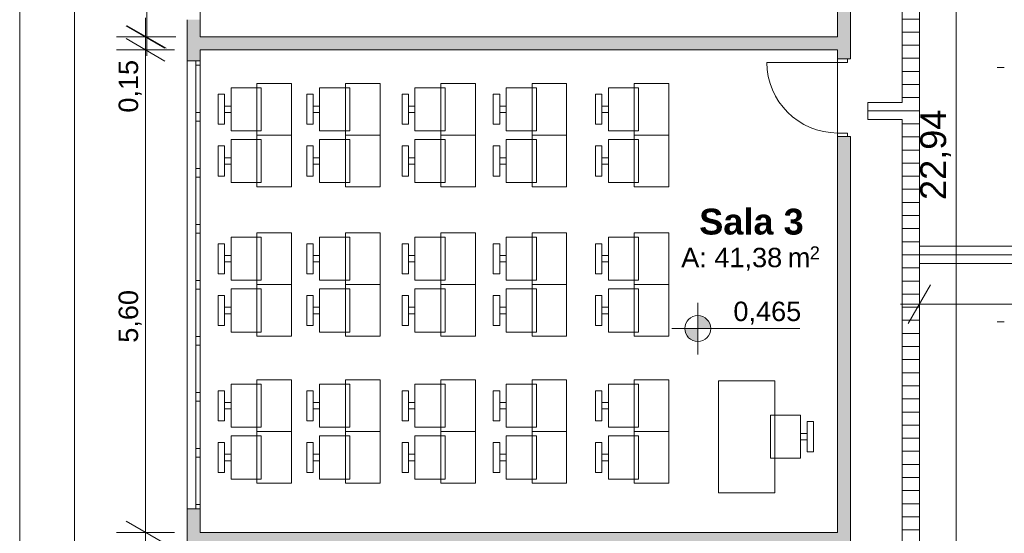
# Model space of a CAD drawing. Header units: millimetres. Extents: x 0 to 723, y 0 to 672.
# Tile 6 of 28: x 493 to 569, y 431 to 471. Entities that reach past the tile are written whole.
import ezdxf
from ezdxf.xclip import XClip

# ---------------------------------------------------------------- set-up
doc = ezdxf.new("R2010")
doc.units = ezdxf.units.MM
doc.header["$MEASUREMENT"] = 0
doc.header["$XCLIPFRAME"] = 0
for name, color, linetype in [('Cotas - Geral.2D', 7, 'Continuous'), ('Desenho 2D - Geral.2D', 7, 'Continuous'), ('Interior - Mobiliário .ARQ', 7, 'Continuous'), ('Laje.ARQ', 7, 'Continuous'), ('Parede.ARQ', 7, 'Continuous'), ('Pilar.ARQ', 7, 'Continuous'), ('Zonas.ARQ', 7, 'Continuous')]:
    doc.layers.add(name, color=color, linetype=linetype)
doc.styles.add('GENERATED_STYLE_1', font='txt')
doc.styles.add('GENERATED_STYLE_2', font='txt')
pattern_1 = [(0, (-392.8324, 470.6399), (0, 1.0133333), [])]

# ---------------------------------------------------------------- blocks, each defined once
blk = doc.blocks.new('Desenho_2_2', base_point=(-392.832, 470.64))
at = {"layer": 'Cotas - Geral.2D', "linetype": 'Continuous', "lineweight": 0}
for points in [[(545.705, 446.698), (546.705, 446.698), (546.629, 447.081), (546.412, 447.405), (546.088, 447.622), (545.705, 447.698)], [(545.705, 446.698), (544.705, 446.698), (544.781, 446.316), (544.998, 445.991), (545.322, 445.774), (545.705, 445.698)]]:
    blk.add_hatch(color=7, dxfattribs=at).paths.add_polyline_path(points)
at = {"layer": 'Laje.ARQ', "linetype": 'Continuous', "lineweight": 0}
h = blk.add_hatch(dxfattribs=at)
h.set_pattern_fill('Madeira_2_0002', color=141, style=0, pattern_type=2)
h.set_pattern_definition(pattern_1)
h.paths.add_polyline_path([(548.814, 562.459), (544.814, 562.459), (544.814, 561.088), (547.521, 561.088), (547.521, 552.394), (561.511, 552.394), (561.511, 541.528), (558.844, 541.528), (558.844, 540.194), (561.511, 540.194), (561.511, 502.706), (558.844, 502.706), (558.844, 501.372), (561.511, 501.372), (561.511, 464.192), (558.844, 464.192), (558.844, 462.859), (561.511, 462.859), (561.511, 424.952), (558.844, 424.952), (558.844, 423.618), (561.511, 423.618), (561.511, 389.088), (561.511, 387.755), (561.511, 387.011), (558.844, 387.011), (558.844, 385.678), (561.511, 385.678), (561.511, 383.601), (562.831, 383.601), (562.831, 598.101), (561.511, 598.101), (558.844, 598.101), (558.844, 596.768), (561.511, 596.768), (561.511, 572.821), (547.873, 572.821), (547.873, 571.488), (561.511, 571.488), (561.511, 564.811), (558.171, 564.811), (558.171, 563.387), (561.511, 563.387), (561.511, 553.727), (548.814, 553.727)])
h = blk.add_hatch(dxfattribs=at)
h.set_pattern_fill('Madeira_2_0002', color=141, style=0, pattern_type=2)
h.set_pattern_definition(pattern_1)
h.paths.add_polyline_path([(562.831, 451.725), (614.185, 451.725), (614.185, 453.058), (562.831, 453.058)])
at = {"layer": 'Parede.ARQ', "linetype": 'Continuous', "lineweight": 0}
for points in [[(557.511, 500.24), (556.511, 500.24), (556.511, 467.556), (557.511, 467.556)], [(506.244, 467.409), (507.244, 467.409), (507.244, 470.59), (506.244, 470.59)], [(507.244, 468.256), (556.511, 468.256), (556.511, 469.256), (507.244, 469.256)], [(556.511, 428.641), (557.511, 428.641), (557.511, 461.556), (556.511, 461.556)], [(507.244, 432.742), (506.244, 432.742), (506.244, 428.59), (507.244, 428.59)], [(507.244, 429.923), (556.511, 429.923), (556.511, 430.923), (507.244, 430.923)]]:
    blk.add_hatch(color=36, dxfattribs=at).paths.add_polyline_path(points)
at = {"layer": 'Cotas - Geral.2D', "color": 7, "linetype": 'Continuous', "lineweight": 0}
for p, q in [((493.286, 353.256), (493.286, 627.227)), ((565.669, 383.601), (565.669, 536.519)), ((503.101, 469.256), (503.101, 506.59)), ((503.013, 469.256), (503.013, 470.723)), ((501.513, 470.122), (504.513, 468.39)), ((501.601, 470.122), (504.601, 468.39)), ((505.263, 469.256), (500.763, 469.256)), ((505.351, 469.256), (500.851, 469.256)), ((504.513, 467.39), (501.513, 469.122)), ((503.013, 468.256), (503.013, 469.256)), ((503.101, 467.789), (503.101, 469.256)), ((505.263, 468.256), (500.763, 468.256)), ((503.013, 430.923), (503.013, 468.256)), ((562.831, 446.34), (562.831, 450.84)), ((563.697, 450.09), (561.965, 447.09)), ((545.705, 444.698), (545.705, 448.698)), ((561.364, 448.59), (562.831, 448.59)), ((562.831, 448.59), (614.185, 448.59)), ((543.705, 446.698), (553.584, 446.698)), ((501.513, 431.789), (504.513, 430.057)), ((505.263, 430.923), (500.763, 430.923)), ((503.013, 429.923), (503.013, 430.923))]:
    blk.add_line(p, q, dxfattribs=at)
blk.add_circle((545.705, 446.698), 1, dxfattribs=at)
at = {"layer": 'Desenho 2D - Geral.2D', "color": 7, "linetype": 'Continuous', "lineweight": 0}
blk.add_line((497.511, 632.561), (497.511, 345.256), dxfattribs=at)
at = {"layer": 'Interior - Mobiliário .ARQ', "color": 7, "linetype": 'Continuous', "lineweight": 0}
for p, q in [((511.961, 465.329), (509.628, 465.329)), ((509.628, 465.329), (509.628, 461.996)), ((514.295, 465.662), (511.628, 465.662)), ((511.628, 465.662), (511.628, 461.662)), ((511.961, 461.996), (511.961, 465.329)), ((514.295, 461.662), (514.295, 465.662)), ((518.805, 465.329), (516.471, 465.329)), ((516.471, 465.329), (516.471, 461.996)), ((521.138, 465.662), (518.471, 465.662)), ((518.471, 465.662), (518.471, 461.662)), ((518.805, 461.996), (518.805, 465.329)), ((521.138, 461.662), (521.138, 465.662)), ((526.175, 465.329), (523.841, 465.329)), ((523.841, 465.329), (523.841, 461.996)), ((528.508, 465.662), (525.841, 465.662)), ((525.841, 465.662), (525.841, 461.662)), ((526.175, 461.996), (526.175, 465.329)), ((528.508, 461.662), (528.508, 465.662)), ((533.229, 465.329), (530.896, 465.329)), ((530.896, 465.329), (530.896, 461.996)), ((535.562, 465.662), (532.896, 465.662)), ((532.896, 465.662), (532.896, 461.662)), ((533.229, 461.996), (533.229, 465.329)), ((535.562, 461.662), (535.562, 465.662)), ((541.125, 465.329), (538.792, 465.329)), ((538.792, 465.329), (538.792, 461.996)), ((543.459, 465.662), (540.792, 465.662)), ((540.792, 465.662), (540.792, 461.662)), ((541.125, 461.996), (541.125, 465.329)), ((543.459, 461.662), (543.459, 465.662)), ((509.128, 464.829), (508.628, 464.829)), ((508.628, 464.829), (508.628, 462.496)), ((509.128, 462.496), (509.128, 464.829)), ((515.971, 464.829), (515.471, 464.829)), ((515.471, 464.829), (515.471, 462.496)), ((515.971, 462.496), (515.971, 464.829)), ((523.341, 464.829), (522.841, 464.829)), ((522.841, 464.829), (522.841, 462.496)), ((523.341, 462.496), (523.341, 464.829)), ((530.396, 464.829), (529.896, 464.829)), ((529.896, 464.829), (529.896, 462.496)), ((530.396, 462.496), (530.396, 464.829)), ((538.292, 464.829), (537.792, 464.829)), ((537.792, 464.829), (537.792, 462.496)), ((538.292, 462.496), (538.292, 464.829)), ((509.628, 463.912), (509.128, 463.912)), ((509.128, 463.912), (509.128, 463.412)), ((509.628, 463.412), (509.628, 463.912)), ((516.471, 463.912), (515.971, 463.912)), ((515.971, 463.912), (515.971, 463.412)), ((516.471, 463.412), (516.471, 463.912)), ((523.841, 463.912), (523.341, 463.912)), ((523.341, 463.912), (523.341, 463.412)), ((523.841, 463.412), (523.841, 463.912)), ((530.896, 463.912), (530.396, 463.912)), ((530.396, 463.912), (530.396, 463.412)), ((530.896, 463.412), (530.896, 463.912)), ((538.792, 463.912), (538.292, 463.912)), ((538.292, 463.912), (538.292, 463.412)), ((538.792, 463.412), (538.792, 463.912)), ((509.128, 463.412), (509.628, 463.412)), ((515.971, 463.412), (516.471, 463.412)), ((523.341, 463.412), (523.841, 463.412)), ((530.396, 463.412), (530.896, 463.412)), ((538.292, 463.412), (538.792, 463.412)), ((508.628, 462.496), (509.128, 462.496)), ((515.471, 462.496), (515.971, 462.496)), ((522.841, 462.496), (523.341, 462.496)), ((529.896, 462.496), (530.396, 462.496)), ((537.792, 462.496), (538.292, 462.496)), ((509.628, 461.996), (511.961, 461.996)), ((511.961, 461.329), (509.628, 461.329)), ((509.628, 461.329), (509.628, 457.996)), ((514.295, 461.662), (511.628, 461.662)), ((511.628, 461.662), (511.628, 457.662)), ((511.628, 461.662), (514.295, 461.662)), ((511.961, 457.996), (511.961, 461.329)), ((514.295, 457.662), (514.295, 461.662)), ((516.471, 461.996), (518.805, 461.996)), ((518.805, 461.329), (516.471, 461.329)), ((516.471, 461.329), (516.471, 457.996)), ((521.138, 461.662), (518.471, 461.662)), ((518.471, 461.662), (518.471, 457.662)), ((518.471, 461.662), (521.138, 461.662)), ((518.805, 457.996), (518.805, 461.329)), ((521.138, 457.662), (521.138, 461.662)), ((523.841, 461.996), (526.175, 461.996)), ((526.175, 461.329), (523.841, 461.329)), ((523.841, 461.329), (523.841, 457.996)), ((528.508, 461.662), (525.841, 461.662)), ((525.841, 461.662), (525.841, 457.662)), ((525.841, 461.662), (528.508, 461.662)), ((526.175, 457.996), (526.175, 461.329)), ((528.508, 457.662), (528.508, 461.662)), ((530.896, 461.996), (533.229, 461.996)), ((533.229, 461.329), (530.896, 461.329)), ((530.896, 461.329), (530.896, 457.996)), ((535.562, 461.662), (532.896, 461.662)), ((532.896, 461.662), (532.896, 457.662)), ((532.896, 461.662), (535.562, 461.662)), ((533.229, 457.996), (533.229, 461.329)), ((535.562, 457.662), (535.562, 461.662)), ((538.792, 461.996), (541.125, 461.996)), ((541.125, 461.329), (538.792, 461.329)), ((538.792, 461.329), (538.792, 457.996)), ((543.459, 461.662), (540.792, 461.662)), ((540.792, 461.662), (540.792, 457.662)), ((540.792, 461.662), (543.459, 461.662)), ((541.125, 457.996), (541.125, 461.329)), ((543.459, 457.662), (543.459, 461.662)), ((509.128, 460.829), (508.628, 460.829)), ((508.628, 460.829), (508.628, 458.496)), ((509.128, 458.496), (509.128, 460.829)), ((515.971, 460.829), (515.471, 460.829)), ((515.471, 460.829), (515.471, 458.496)), ((515.971, 458.496), (515.971, 460.829)), ((523.341, 460.829), (522.841, 460.829)), ((522.841, 460.829), (522.841, 458.496)), ((523.341, 458.496), (523.341, 460.829)), ((530.396, 460.829), (529.896, 460.829)), ((529.896, 460.829), (529.896, 458.496)), ((530.396, 458.496), (530.396, 460.829)), ((538.292, 460.829), (537.792, 460.829)), ((537.792, 460.829), (537.792, 458.496)), ((538.292, 458.496), (538.292, 460.829)), ((509.628, 459.912), (509.128, 459.912)), ((509.128, 459.912), (509.128, 459.412)), ((509.628, 459.412), (509.628, 459.912)), ((516.471, 459.912), (515.971, 459.912)), ((515.971, 459.912), (515.971, 459.412)), ((516.471, 459.412), (516.471, 459.912)), ((523.841, 459.912), (523.341, 459.912)), ((523.341, 459.912), (523.341, 459.412)), ((523.841, 459.412), (523.841, 459.912)), ((530.896, 459.912), (530.396, 459.912)), ((530.396, 459.912), (530.396, 459.412)), ((530.896, 459.412), (530.896, 459.912)), ((538.792, 459.912), (538.292, 459.912)), ((538.292, 459.912), (538.292, 459.412)), ((538.792, 459.412), (538.792, 459.912)), ((509.128, 459.412), (509.628, 459.412)), ((515.971, 459.412), (516.471, 459.412)), ((523.341, 459.412), (523.841, 459.412)), ((530.396, 459.412), (530.896, 459.412)), ((538.292, 459.412), (538.792, 459.412)), ((508.628, 458.496), (509.128, 458.496)), ((515.471, 458.496), (515.971, 458.496)), ((522.841, 458.496), (523.341, 458.496)), ((529.896, 458.496), (530.396, 458.496)), ((537.792, 458.496), (538.292, 458.496)), ((509.628, 457.996), (511.961, 457.996)), ((511.628, 457.662), (514.295, 457.662)), ((516.471, 457.996), (518.805, 457.996)), ((518.471, 457.662), (521.138, 457.662)), ((523.841, 457.996), (526.175, 457.996)), ((525.841, 457.662), (528.508, 457.662)), ((530.896, 457.996), (533.229, 457.996)), ((532.896, 457.662), (535.562, 457.662)), ((538.792, 457.996), (541.125, 457.996)), ((540.792, 457.662), (543.459, 457.662)), ((511.961, 453.762), (509.628, 453.762)), ((509.628, 453.762), (509.628, 450.428)), ((514.295, 454.095), (511.628, 454.095)), ((511.628, 454.095), (511.628, 450.095)), ((511.961, 450.428), (511.961, 453.762)), ((514.295, 450.095), (514.295, 454.095)), ((518.805, 453.762), (516.471, 453.762)), ((516.471, 453.762), (516.471, 450.428)), ((521.138, 454.095), (518.471, 454.095)), ((518.471, 454.095), (518.471, 450.095)), ((518.805, 450.428), (518.805, 453.762)), ((521.138, 450.095), (521.138, 454.095)), ((526.175, 453.762), (523.841, 453.762)), ((523.841, 453.762), (523.841, 450.428)), ((528.508, 454.095), (525.841, 454.095)), ((525.841, 454.095), (525.841, 450.095)), ((526.175, 450.428), (526.175, 453.762)), ((528.508, 450.095), (528.508, 454.095)), ((533.229, 453.762), (530.896, 453.762)), ((530.896, 453.762), (530.896, 450.428)), ((535.562, 454.095), (532.896, 454.095)), ((532.896, 454.095), (532.896, 450.095)), ((533.229, 450.428), (533.229, 453.762)), ((535.562, 450.095), (535.562, 454.095)), ((541.125, 453.762), (538.792, 453.762)), ((538.792, 453.762), (538.792, 450.428)), ((543.459, 454.095), (540.792, 454.095)), ((540.792, 454.095), (540.792, 450.095)), ((541.125, 450.428), (541.125, 453.762)), ((543.459, 450.095), (543.459, 454.095)), ((509.128, 453.262), (508.628, 453.262)), ((508.628, 453.262), (508.628, 450.928)), ((509.128, 450.928), (509.128, 453.262)), ((515.971, 453.262), (515.471, 453.262)), ((515.471, 453.262), (515.471, 450.928)), ((515.971, 450.928), (515.971, 453.262)), ((523.341, 453.262), (522.841, 453.262)), ((522.841, 453.262), (522.841, 450.928)), ((523.341, 450.928), (523.341, 453.262)), ((530.396, 453.262), (529.896, 453.262)), ((529.896, 453.262), (529.896, 450.928)), ((530.396, 450.928), (530.396, 453.262)), ((538.292, 453.262), (537.792, 453.262)), ((537.792, 453.262), (537.792, 450.928)), ((538.292, 450.928), (538.292, 453.262)), ((509.628, 452.345), (509.128, 452.345)), ((509.128, 452.345), (509.128, 451.845)), ((509.628, 451.845), (509.628, 452.345)), ((516.471, 452.345), (515.971, 452.345)), ((515.971, 452.345), (515.971, 451.845)), ((516.471, 451.845), (516.471, 452.345)), ((523.841, 452.345), (523.341, 452.345)), ((523.341, 452.345), (523.341, 451.845)), ((523.841, 451.845), (523.841, 452.345)), ((530.896, 452.345), (530.396, 452.345)), ((530.396, 452.345), (530.396, 451.845)), ((530.896, 451.845), (530.896, 452.345)), ((538.792, 452.345), (538.292, 452.345)), ((538.292, 452.345), (538.292, 451.845)), ((538.792, 451.845), (538.792, 452.345)), ((509.128, 451.845), (509.628, 451.845)), ((515.971, 451.845), (516.471, 451.845)), ((523.341, 451.845), (523.841, 451.845)), ((530.396, 451.845), (530.896, 451.845)), ((538.292, 451.845), (538.792, 451.845)), ((508.628, 450.928), (509.128, 450.928)), ((515.471, 450.928), (515.971, 450.928)), ((522.841, 450.928), (523.341, 450.928)), ((529.896, 450.928), (530.396, 450.928)), ((537.792, 450.928), (538.292, 450.928)), ((509.628, 450.428), (511.961, 450.428)), ((514.295, 450.095), (511.628, 450.095)), ((511.628, 450.095), (511.628, 446.095)), ((511.628, 450.095), (514.295, 450.095)), ((514.295, 446.095), (514.295, 450.095)), ((516.471, 450.428), (518.805, 450.428)), ((521.138, 450.095), (518.471, 450.095)), ((518.471, 450.095), (518.471, 446.095)), ((518.471, 450.095), (521.138, 450.095)), ((521.138, 446.095), (521.138, 450.095)), ((523.841, 450.428), (526.175, 450.428)), ((528.508, 450.095), (525.841, 450.095)), ((525.841, 450.095), (525.841, 446.095)), ((525.841, 450.095), (528.508, 450.095)), ((528.508, 446.095), (528.508, 450.095)), ((530.896, 450.428), (533.229, 450.428)), ((535.562, 450.095), (532.896, 450.095)), ((532.896, 450.095), (532.896, 446.095)), ((532.896, 450.095), (535.562, 450.095)), ((535.562, 446.095), (535.562, 450.095)), ((538.792, 450.428), (541.125, 450.428)), ((543.459, 450.095), (540.792, 450.095)), ((540.792, 450.095), (540.792, 446.095)), ((540.792, 450.095), (543.459, 450.095)), ((543.459, 446.095), (543.459, 450.095)), ((509.128, 449.262), (508.628, 449.262)), ((508.628, 449.262), (508.628, 446.928)), ((509.128, 446.928), (509.128, 449.262)), ((511.961, 449.762), (509.628, 449.762)), ((509.628, 449.762), (509.628, 446.428)), ((511.961, 446.428), (511.961, 449.762)), ((515.971, 449.262), (515.471, 449.262)), ((515.471, 449.262), (515.471, 446.928)), ((515.971, 446.928), (515.971, 449.262)), ((518.805, 449.762), (516.471, 449.762)), ((516.471, 449.762), (516.471, 446.428)), ((518.805, 446.428), (518.805, 449.762)), ((523.341, 449.262), (522.841, 449.262)), ((522.841, 449.262), (522.841, 446.928)), ((523.341, 446.928), (523.341, 449.262)), ((526.175, 449.762), (523.841, 449.762)), ((523.841, 449.762), (523.841, 446.428)), ((526.175, 446.428), (526.175, 449.762)), ((530.396, 449.262), (529.896, 449.262)), ((529.896, 449.262), (529.896, 446.928)), ((530.396, 446.928), (530.396, 449.262)), ((533.229, 449.762), (530.896, 449.762)), ((530.896, 449.762), (530.896, 446.428)), ((533.229, 446.428), (533.229, 449.762)), ((538.292, 449.262), (537.792, 449.262)), ((537.792, 449.262), (537.792, 446.928)), ((538.292, 446.928), (538.292, 449.262)), ((541.125, 449.762), (538.792, 449.762)), ((538.792, 449.762), (538.792, 446.428)), ((541.125, 446.428), (541.125, 449.762)), ((509.628, 448.345), (509.128, 448.345)), ((509.128, 448.345), (509.128, 447.845)), ((509.628, 447.845), (509.628, 448.345)), ((516.471, 448.345), (515.971, 448.345)), ((515.971, 448.345), (515.971, 447.845)), ((516.471, 447.845), (516.471, 448.345)), ((523.841, 448.345), (523.341, 448.345)), ((523.341, 448.345), (523.341, 447.845)), ((523.841, 447.845), (523.841, 448.345)), ((530.896, 448.345), (530.396, 448.345)), ((530.396, 448.345), (530.396, 447.845)), ((530.896, 447.845), (530.896, 448.345)), ((538.792, 448.345), (538.292, 448.345)), ((538.292, 448.345), (538.292, 447.845)), ((538.792, 447.845), (538.792, 448.345)), ((509.128, 447.845), (509.628, 447.845)), ((515.971, 447.845), (516.471, 447.845)), ((523.341, 447.845), (523.841, 447.845)), ((530.396, 447.845), (530.896, 447.845)), ((538.292, 447.845), (538.792, 447.845)), ((508.628, 446.928), (509.128, 446.928)), ((515.471, 446.928), (515.971, 446.928)), ((522.841, 446.928), (523.341, 446.928)), ((529.896, 446.928), (530.396, 446.928)), ((537.792, 446.928), (538.292, 446.928)), ((509.628, 446.428), (511.961, 446.428)), ((511.628, 446.095), (514.295, 446.095)), ((516.471, 446.428), (518.805, 446.428)), ((518.471, 446.095), (521.138, 446.095)), ((523.841, 446.428), (526.175, 446.428)), ((525.841, 446.095), (528.508, 446.095)), ((530.896, 446.428), (533.229, 446.428)), ((532.896, 446.095), (535.562, 446.095)), ((538.792, 446.428), (541.125, 446.428)), ((540.792, 446.095), (543.459, 446.095)), ((511.961, 442.39), (509.628, 442.39)), ((509.628, 442.39), (509.628, 439.057)), ((514.295, 442.724), (511.628, 442.724)), ((511.628, 442.724), (511.628, 438.724)), ((511.961, 439.057), (511.961, 442.39)), ((514.295, 438.724), (514.295, 442.724)), ((518.805, 442.39), (516.471, 442.39)), ((516.471, 442.39), (516.471, 439.057)), ((521.138, 442.724), (518.471, 442.724)), ((518.471, 442.724), (518.471, 438.724)), ((518.805, 439.057), (518.805, 442.39)), ((521.138, 438.724), (521.138, 442.724)), ((526.175, 442.39), (523.841, 442.39)), ((523.841, 442.39), (523.841, 439.057)), ((528.508, 442.724), (525.841, 442.724)), ((525.841, 442.724), (525.841, 438.724)), ((526.175, 439.057), (526.175, 442.39)), ((528.508, 438.724), (528.508, 442.724)), ((533.229, 442.39), (530.896, 442.39)), ((530.896, 442.39), (530.896, 439.057)), ((535.562, 442.724), (532.896, 442.724)), ((532.896, 442.724), (532.896, 438.724)), ((533.229, 439.057), (533.229, 442.39)), ((535.562, 438.724), (535.562, 442.724)), ((541.125, 442.39), (538.792, 442.39)), ((538.792, 442.39), (538.792, 439.057)), ((543.459, 442.724), (540.792, 442.724)), ((540.792, 442.724), (540.792, 438.724)), ((541.125, 439.057), (541.125, 442.39)), ((543.459, 438.724), (543.459, 442.724)), ((547.316, 442.662), (547.316, 433.995)), ((551.65, 442.662), (547.316, 442.662)), ((551.65, 433.995), (551.65, 442.662)), ((509.128, 441.89), (508.628, 441.89)), ((508.628, 441.89), (508.628, 439.557)), ((509.128, 439.557), (509.128, 441.89)), ((515.971, 441.89), (515.471, 441.89)), ((515.471, 441.89), (515.471, 439.557)), ((515.971, 439.557), (515.971, 441.89)), ((523.341, 441.89), (522.841, 441.89)), ((522.841, 441.89), (522.841, 439.557)), ((523.341, 439.557), (523.341, 441.89)), ((530.396, 441.89), (529.896, 441.89)), ((529.896, 441.89), (529.896, 439.557)), ((530.396, 439.557), (530.396, 441.89)), ((538.292, 441.89), (537.792, 441.89)), ((537.792, 441.89), (537.792, 439.557)), ((538.292, 439.557), (538.292, 441.89)), ((509.628, 440.974), (509.128, 440.974)), ((509.128, 440.974), (509.128, 440.474)), ((509.628, 440.474), (509.628, 440.974)), ((516.471, 440.974), (515.971, 440.974)), ((515.971, 440.974), (515.971, 440.474)), ((516.471, 440.474), (516.471, 440.974)), ((523.841, 440.974), (523.341, 440.974)), ((523.341, 440.974), (523.341, 440.474)), ((523.841, 440.474), (523.841, 440.974)), ((530.896, 440.974), (530.396, 440.974)), ((530.396, 440.974), (530.396, 440.474)), ((530.896, 440.474), (530.896, 440.974)), ((538.792, 440.974), (538.292, 440.974)), ((538.292, 440.974), (538.292, 440.474)), ((538.792, 440.474), (538.792, 440.974)), ((509.128, 440.474), (509.628, 440.474)), ((515.971, 440.474), (516.471, 440.474)), ((523.341, 440.474), (523.841, 440.474)), ((530.396, 440.474), (530.896, 440.474)), ((538.292, 440.474), (538.792, 440.474)), ((551.316, 439.995), (551.316, 436.662)), ((553.65, 439.995), (551.316, 439.995)), ((553.65, 436.662), (553.65, 439.995)), ((508.628, 439.557), (509.128, 439.557)), ((515.471, 439.557), (515.971, 439.557)), ((522.841, 439.557), (523.341, 439.557)), ((529.896, 439.557), (530.396, 439.557)), ((537.792, 439.557), (538.292, 439.557)), ((554.65, 439.495), (554.15, 439.495)), ((554.15, 439.495), (554.15, 437.162)), ((554.65, 437.162), (554.65, 439.495)), ((509.628, 439.057), (511.961, 439.057)), ((514.295, 438.724), (511.628, 438.724)), ((511.628, 438.724), (511.628, 434.724)), ((511.628, 438.724), (514.295, 438.724)), ((514.295, 434.724), (514.295, 438.724)), ((516.471, 439.057), (518.805, 439.057)), ((521.138, 438.724), (518.471, 438.724)), ((518.471, 438.724), (518.471, 434.724)), ((518.471, 438.724), (521.138, 438.724)), ((521.138, 434.724), (521.138, 438.724)), ((523.841, 439.057), (526.175, 439.057)), ((528.508, 438.724), (525.841, 438.724)), ((525.841, 438.724), (525.841, 434.724)), ((525.841, 438.724), (528.508, 438.724)), ((528.508, 434.724), (528.508, 438.724)), ((530.896, 439.057), (533.229, 439.057)), ((535.562, 438.724), (532.896, 438.724)), ((532.896, 438.724), (532.896, 434.724)), ((532.896, 438.724), (535.562, 438.724)), ((535.562, 434.724), (535.562, 438.724)), ((538.792, 439.057), (541.125, 439.057)), ((543.459, 438.724), (540.792, 438.724)), ((540.792, 438.724), (540.792, 434.724)), ((540.792, 438.724), (543.459, 438.724)), ((543.459, 434.724), (543.459, 438.724)), ((554.15, 438.578), (553.65, 438.578)), ((553.65, 438.578), (553.65, 438.078)), ((554.15, 438.078), (554.15, 438.578)), ((509.128, 437.89), (508.628, 437.89)), ((508.628, 437.89), (508.628, 435.557)), ((509.128, 435.557), (509.128, 437.89)), ((511.961, 438.39), (509.628, 438.39)), ((509.628, 438.39), (509.628, 435.057)), ((511.961, 435.057), (511.961, 438.39)), ((515.971, 437.89), (515.471, 437.89)), ((515.471, 437.89), (515.471, 435.557)), ((515.971, 435.557), (515.971, 437.89)), ((518.805, 438.39), (516.471, 438.39)), ((516.471, 438.39), (516.471, 435.057)), ((518.805, 435.057), (518.805, 438.39)), ((523.341, 437.89), (522.841, 437.89)), ((522.841, 437.89), (522.841, 435.557)), ((523.341, 435.557), (523.341, 437.89)), ((526.175, 438.39), (523.841, 438.39)), ((523.841, 438.39), (523.841, 435.057)), ((526.175, 435.057), (526.175, 438.39)), ((530.396, 437.89), (529.896, 437.89)), ((529.896, 437.89), (529.896, 435.557)), ((530.396, 435.557), (530.396, 437.89)), ((533.229, 438.39), (530.896, 438.39)), ((530.896, 438.39), (530.896, 435.057)), ((533.229, 435.057), (533.229, 438.39)), ((538.292, 437.89), (537.792, 437.89)), ((537.792, 437.89), (537.792, 435.557)), ((538.292, 435.557), (538.292, 437.89)), ((541.125, 438.39), (538.792, 438.39)), ((538.792, 438.39), (538.792, 435.057)), ((541.125, 435.057), (541.125, 438.39)), ((553.65, 438.078), (554.15, 438.078)), ((509.628, 436.974), (509.128, 436.974)), ((509.128, 436.974), (509.128, 436.474)), ((509.628, 436.474), (509.628, 436.974)), ((516.471, 436.974), (515.971, 436.974)), ((515.971, 436.974), (515.971, 436.474)), ((516.471, 436.474), (516.471, 436.974)), ((523.841, 436.974), (523.341, 436.974)), ((523.341, 436.974), (523.341, 436.474)), ((523.841, 436.474), (523.841, 436.974)), ((530.896, 436.974), (530.396, 436.974)), ((530.396, 436.974), (530.396, 436.474)), ((530.896, 436.474), (530.896, 436.974)), ((538.792, 436.974), (538.292, 436.974)), ((538.292, 436.974), (538.292, 436.474)), ((538.792, 436.474), (538.792, 436.974)), ((554.15, 437.162), (554.65, 437.162)), ((509.128, 436.474), (509.628, 436.474)), ((515.971, 436.474), (516.471, 436.474)), ((523.341, 436.474), (523.841, 436.474)), ((530.396, 436.474), (530.896, 436.474)), ((538.292, 436.474), (538.792, 436.474)), ((551.316, 436.662), (553.65, 436.662)), ((508.628, 435.557), (509.128, 435.557)), ((515.471, 435.557), (515.971, 435.557)), ((522.841, 435.557), (523.341, 435.557)), ((529.896, 435.557), (530.396, 435.557)), ((537.792, 435.557), (538.292, 435.557)), ((509.628, 435.057), (511.961, 435.057)), ((511.628, 434.724), (514.295, 434.724)), ((516.471, 435.057), (518.805, 435.057)), ((518.471, 434.724), (521.138, 434.724)), ((523.841, 435.057), (526.175, 435.057)), ((525.841, 434.724), (528.508, 434.724)), ((530.896, 435.057), (533.229, 435.057)), ((532.896, 434.724), (535.562, 434.724)), ((538.792, 435.057), (541.125, 435.057)), ((540.792, 434.724), (543.459, 434.724)), ((547.316, 433.995), (551.65, 433.995))]:
    blk.add_line(p, q, dxfattribs=at)
at = {"layer": 'Laje.ARQ', "color": 141, "linetype": 'Continuous', "lineweight": 0, "flags": 128}
blk.add_lwpolyline([(561.511, 540.194), (561.511, 502.706), (558.844, 502.706), (558.844, 501.372), (561.511, 501.372), (561.511, 464.192), (558.844, 464.192), (558.844, 462.859), (561.511, 462.859), (561.511, 424.952), (558.844, 424.952), (558.844, 423.618), (561.511, 423.618), (561.511, 389.088), (561.511, 387.755), (561.511, 387.011), (558.844, 387.011), (558.844, 385.678), (561.511, 385.678), (561.511, 383.601), (562.831, 383.601), (562.831, 598.101)], dxfattribs=at)
at = {"layer": 'Laje.ARQ', "color": 83, "linetype": 'Continuous', "lineweight": 0, "flags": 128}
for points in [[(507.244, 469.256), (556.511, 469.256), (556.511, 506.59), (507.244, 506.59)], [(507.244, 430.923), (556.511, 430.923), (556.511, 468.256), (507.244, 468.256)]]:
    blk.add_lwpolyline(points, close=True, dxfattribs=at)
at = {"layer": 'Laje.ARQ', "color": 141, "linetype": 'Continuous', "lineweight": 0, "flags": 128}
blk.add_lwpolyline([(562.831, 451.725), (614.185, 451.725), (614.185, 453.058), (562.831, 453.058)], close=True, dxfattribs=at)
at = {"layer": 'Parede.ARQ', "color": 7, "linetype": 'Continuous', "lineweight": 0}
for p, q in [((506.244, 467.409), (506.244, 432.742)), ((506.911, 467.409), (506.244, 467.409)), ((506.911, 467.075), (506.911, 467.409)), ((507.244, 467.409), (506.911, 467.409)), ((507.244, 467.409), (506.911, 467.409)), ((507.244, 467.409), (507.244, 432.742)), ((507.244, 467.409), (507.244, 467.075)), ((556.511, 467.556), (556.511, 467.803)), ((556.511, 467.556), (556.511, 467.803)), ((556.511, 467.556), (556.511, 467.289)), ((557.278, 467.556), (556.511, 467.556)), ((556.511, 467.556), (557.278, 467.556)), ((556.511, 467.556), (557.278, 467.556)), ((557.278, 467.289), (557.278, 467.556)), ((557.278, 467.556), (557.511, 467.556)), ((557.278, 467.556), (557.511, 467.556)), ((557.511, 467.556), (557.511, 467.803)), ((557.511, 467.556), (557.511, 467.803)), ((507.244, 467.075), (506.911, 467.075)), ((506.911, 463.409), (506.911, 467.075)), ((507.244, 467.075), (507.244, 463.409)), ((556.511, 467.289), (551.044, 467.289)), ((556.511, 467.289), (557.278, 467.289)), ((506.911, 463.075), (506.911, 463.409)), ((506.911, 463.409), (507.244, 463.409)), ((506.911, 462.742), (506.911, 463.075)), ((507.244, 463.409), (507.244, 463.075)), ((507.244, 463.075), (507.244, 462.742)), ((507.244, 462.742), (506.911, 462.742)), ((506.911, 459.075), (506.911, 462.742)), ((507.244, 462.742), (507.244, 459.075)), ((557.278, 461.823), (556.511, 461.823)), ((556.511, 461.823), (556.511, 461.556)), ((556.511, 461.556), (557.278, 461.556)), ((556.511, 461.556), (557.278, 461.556)), ((556.511, 461.556), (557.278, 461.556)), ((556.511, 461.556), (556.511, 461.309)), ((556.511, 461.556), (556.511, 461.309)), ((557.278, 461.556), (557.278, 461.823)), ((557.278, 461.556), (557.511, 461.556)), ((557.278, 461.556), (557.511, 461.556)), ((557.511, 461.556), (557.511, 461.309)), ((557.511, 461.556), (557.511, 461.309)), ((506.911, 458.742), (506.911, 459.075)), ((506.911, 459.075), (507.244, 459.075)), ((507.244, 459.075), (507.244, 458.742)), ((506.911, 458.409), (506.911, 458.742)), ((507.244, 458.409), (506.911, 458.409)), ((506.911, 454.742), (506.911, 458.409)), ((507.244, 458.742), (507.244, 458.409)), ((507.244, 458.409), (507.244, 454.742)), ((506.911, 454.409), (506.911, 454.742)), ((506.911, 454.742), (507.244, 454.742)), ((506.911, 454.075), (506.911, 454.409)), ((507.244, 454.742), (507.244, 454.409)), ((507.244, 454.409), (507.244, 454.075)), ((507.244, 454.075), (506.911, 454.075)), ((506.911, 450.409), (506.911, 454.075)), ((507.244, 454.075), (507.244, 450.409)), ((506.911, 450.075), (506.911, 450.409)), ((506.911, 450.409), (507.244, 450.409)), ((506.911, 449.742), (506.911, 450.075)), ((507.244, 450.409), (507.244, 450.075)), ((507.244, 450.075), (507.244, 449.742)), ((507.244, 449.742), (506.911, 449.742)), ((506.911, 446.075), (506.911, 449.742)), ((507.244, 449.742), (507.244, 446.075)), ((506.911, 445.742), (506.911, 446.075)), ((506.911, 446.075), (507.244, 446.075)), ((507.244, 446.075), (507.244, 445.742)), ((506.911, 445.409), (506.911, 445.742)), ((507.244, 445.409), (506.911, 445.409)), ((506.911, 441.742), (506.911, 445.409)), ((507.244, 445.742), (507.244, 445.409)), ((507.244, 445.409), (507.244, 441.742)), ((506.911, 441.409), (506.911, 441.742)), ((506.911, 441.742), (507.244, 441.742)), ((507.244, 441.742), (507.244, 441.409)), ((506.911, 441.075), (506.911, 441.409)), ((507.244, 441.075), (506.911, 441.075)), ((506.911, 437.409), (506.911, 441.075)), ((507.244, 441.409), (507.244, 441.075)), ((507.244, 441.075), (507.244, 437.409)), ((506.911, 437.075), (506.911, 437.409)), ((506.911, 437.409), (507.244, 437.409)), ((506.911, 436.742), (506.911, 437.075)), ((507.244, 437.409), (507.244, 437.075)), ((507.244, 437.075), (507.244, 436.742)), ((507.244, 436.742), (506.911, 436.742)), ((506.911, 433.075), (506.911, 436.742)), ((507.244, 436.742), (507.244, 433.075)), ((506.911, 432.742), (506.911, 433.075)), ((506.911, 433.075), (507.244, 433.075)), ((507.244, 433.075), (507.244, 432.742)), ((506.911, 432.742), (506.244, 432.742)), ((507.244, 432.742), (506.911, 432.742)), ((507.244, 432.742), (506.911, 432.742))]:
    blk.add_line(p, q, dxfattribs=at)
at = {"layer": 'Parede.ARQ', "color": 7, "linetype": 'Continuous', "lineweight": 0, "flags": 128}
for points in [[(556.511, 500.24), (556.511, 469.256)], [(557.511, 467.556), (557.511, 500.24)], [(506.244, 470.59), (506.244, 467.409)], [(507.244, 469.256), (507.244, 470.59)], [(556.511, 469.256), (507.244, 469.256)], [(507.244, 467.409), (507.244, 468.256)], [(507.244, 468.256), (556.511, 468.256)], [(556.511, 468.256), (556.511, 467.556)], [(556.511, 461.556), (556.511, 430.923)], [(557.511, 428.641), (557.511, 461.556)], [(506.244, 432.742), (506.244, 428.59)], [(507.244, 430.923), (507.244, 432.742)], [(556.511, 430.923), (507.244, 430.923)]]:
    blk.add_lwpolyline(points, dxfattribs=at)
at = {"layer": 'Parede.ARQ', "color": 7, "linetype": 'Continuous', "lineweight": 0}
blk.add_arc((556.511, 467.289), 5.467, 180, 270, dxfattribs=at)
at = {"layer": 'Pilar.ARQ', "color": 7, "linetype": 'Continuous', "lineweight": 0}
for p, q in [((569.381, 466.888), (568.847, 466.888)), ((569.381, 447.221), (568.847, 447.221))]:
    blk.add_line(p, q, dxfattribs=at)
at = {"layer": 'Zonas.ARQ', "color": 7, "linetype": 'Continuous', "lineweight": 0}
for p, q in [((506.911, 467.409), (506.244, 467.409)), ((507.244, 467.409), (506.911, 467.409)), ((556.511, 467.556), (556.511, 467.803)), ((556.511, 467.556), (557.278, 467.556)), ((557.278, 467.556), (557.511, 467.556)), ((557.511, 467.556), (557.511, 467.803)), ((556.511, 461.556), (556.511, 461.309)), ((556.511, 461.556), (557.278, 461.556)), ((557.278, 461.556), (557.511, 461.556)), ((557.511, 461.556), (557.511, 461.309)), ((506.911, 432.742), (506.244, 432.742)), ((507.244, 432.742), (506.911, 432.742))]:
    blk.add_line(p, q, dxfattribs=at)
at = {"layer": 'Cotas - Geral.2D', "color": 7, "linetype": 'Continuous', "lineweight": 0, "attachment_point": 7, "rotation": 90, "style": 'GENERATED_STYLE_1'}
for s, insert, char_height, width in [('\\A1;{\\pql;\\fArial|b0|i0|c0|p38;0,15}', (502.713, 463.398), 1.5, 3.99087), ('\\A1;{\\pql;\\fArial|b0|i0|c0|p38;22,94}', (565.269, 456.641), 2, 6.83886), ('\\A1;{\\pql;\\fArial|b0|i0|c0|p38;5,60}', (502.713, 445.599), 1.5, 3.99087)]:
    blk.add_mtext(s, dxfattribs=dict(at, insert=insert, char_height=char_height, width=width))
at = {"layer": 'Cotas - Geral.2D', "color": 7, "linetype": 'Continuous', "lineweight": 0, "insert": (548.455, 446.998), "char_height": 1.5, "width": 5.12915, "attachment_point": 7, "style": 'GENERATED_STYLE_1'}
blk.add_mtext('\\A1;{\\pql;\\fArial|b0|i0|c0|p38;0,465}', dxfattribs=at)
at = {"layer": 'Zonas.ARQ', "color": 7, "linetype": 'Continuous', "lineweight": 0, "attachment_point": 1}
for s, insert, char_height, style in [('\\A1;{\\pql;\\fArial|b1|i0|c0|p38;Sala 3}', (545.814, 455.969), 2, 'GENERATED_STYLE_2'), ('\\A1;{\\pql;\\fArial|b0|i0|c0|p38;A: 41,38}', (544.422, 452.941), 1.5, 'GENERATED_STYLE_1'), ('\\A1;{\\pql;\\fArial|b0|i0|c0|p38;2}', (554.365, 453.055), 1, 'GENERATED_STYLE_1'), ('\\A1;{\\pql;\\fArial|b0|i0|c0|p38; m}', (552.075, 452.941), 1.5, 'GENERATED_STYLE_1')]:
    blk.add_mtext(s, dxfattribs=dict(at, insert=insert, char_height=char_height, style=style))

msp = doc.modelspace()

# ---------------------------------------------------------------- block references
at = {"color": 7, "linetype": 'Continuous', "lineweight": 0}
ref = msp.add_blockref('Desenho_2_2', (-392.832, 470.64), dxfattribs=at)
XClip(ref).set_block_clipping_path([(481.2565355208, 323.9834960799), (703.3929709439, 655.0257970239)])

doc.saveas('drawing.dxf')
